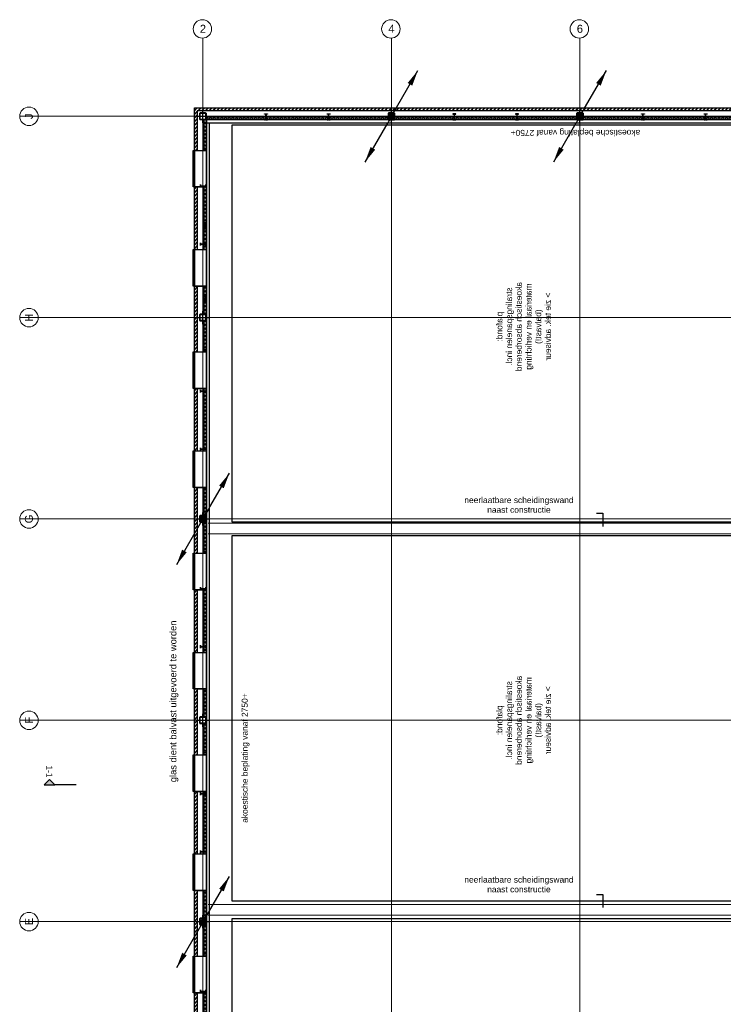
# Model space of a CAD drawing. Header units: millimetres. Extents: x -38031 to 110605, y -30229 to 92226.
# Tile 43 of 256: x -38031 to -11416, y 24967 to 62233. Entities that reach past the tile are written whole.
import ezdxf
from ezdxf.enums import TextEntityAlignment as Align

# ---------------------------------------------------------------- set-up
doc = ezdxf.new("R2010")
doc.units = ezdxf.units.MM
doc.header["$LTSCALE"] = 50
doc.set_wipeout_variables(frame=1)
doc.linetypes.add('STYLE_02', pattern=[0.694425, 0.48607, -0.208355])
doc.linetypes.add('STYLE_07', pattern=[1.875, 0.625, -0.20828, 0.625, -0.20836, 0.06943, -0.13893])
for name, color, linetype in [('AB$1A---_ATTRIB050', 8, 'Continuous'), ('AL$1A---_ALGEMEEN', 8, 'Continuous'), ('AM$1A---_ARCERING', 8, 'Continuous'), ('AT$1A---_TEKST035', 8, 'Continuous'), ('AT$1A---_TEKST050', 8, 'Continuous'), ('AT$1A---_TEKST100', 8, 'Continuous'), ('BOUWKUNDIG', 8, 'Continuous'), ('EL6121--', 3, 'Continuous')]:
    doc.layers.add(name, color=color, linetype=linetype)
doc.layers.add('stramien', color=1, linetype='Continuous', lineweight=15)
doc.styles.add('Arial', font='ARIAL.TTF')
doc.styles.get("Standard").update_dxf_attribs({"font": 'iso.shx'})
pattern_1 = [(135, (0, 0), (1.41421356, 1.41421356), []), (45, (5.9868, -5.9868), (1.41421356, -1.41421356), [])]

# ---------------------------------------------------------------- blocks, each defined once
blk = doc.blocks.new('E00170')
at = {"color": 0, "linetype": 'Continuous'}
for q in [(5, 8.66), (-5, -8.66)]:
    blk.add_line((0, 0), q, dxfattribs=at)
for points in [[(5, 8.66, 0, 1, 0), (3.5, 6.06, 1, 1, 0)], [(-5, -8.66, 0, 1, 0), (-3.5, -6.06, 1, 1, 0)]]:
    blk.add_lwpolyline(points, format="xyseb", dxfattribs=at)
at = {"color": 0, "const_width": 0.5}
blk.add_lwpolyline([(-0.25, 0, 1), (0.25, 0, 1)], format="xyb", close=True, dxfattribs=at)
at = {"color": 0, "linetype": 'Continuous'}
blk.add_circle((0, 0), 0.5, dxfattribs=at)
blk = doc.blocks.new('31x_alu-mk 204-p')
at = {"color": 0, "linetype": 'Continuous'}
blk.add_wipeout([(-650.5, 310), (736.5, 310), (736.5, -140), (-650.5, -140)], dxfattribs=at).dxf.layer = 'AL$1A---_ALGEMEEN'
at = {"layer": 'AM$1A---_ARCERING', "linetype": 'Continuous', "lineweight": 0}
for points in [[(-650.5, 360), (-582.5, 360), (-582.5, 310), (-650.5, 310)], [(668.5, 360), (736.5, 360), (736.5, 310), (668.5, 310)]]:
    blk.add_hatch(color=256, dxfattribs=at).paths.add_polyline_path(points)
at = {"layer": 'AL$1A---_ALGEMEEN', "color": 0}
for p, q in [((-650.5, 310), (-650.5, -110)), ((736.5, 310), (736.5, -110))]:
    blk.add_line(p, q, dxfattribs=at)
for points in [[(-650.5, 360), (736.5, 360), (736.5, 310), (-650.5, 310)], [(-650.5, 360), (-582.5, 360), (-582.5, 310), (-650.5, 310)], [(668.5, 360), (736.5, 360), (736.5, 310), (668.5, 310)]]:
    blk.add_lwpolyline(points, close=True, dxfattribs=at)
at = {"layer": 'AL$1A---_ALGEMEEN', "color": 0, "linetype": 'Continuous'}
blk.add_lwpolyline([(-650.5, 310), (736.5, 310), (736.5, -140), (-650.5, -140)], close=True, dxfattribs=at)
blk = doc.blocks.new('txt-akoest. 2.75m')
at = {"layer": 'AT$1A---_TEKST100', "insert": (0, 0), "char_height": 227.29, "attachment_point": 5, "line_spacing_factor": 0.967741, "style": 'Arial'}
blk.add_mtext('{\\C256;\\lakoestische beplating vanaf 2750+}', dxfattribs=at)
blk = doc.blocks.new('stral.paneel')
at = {"layer": 'AT$1A---_TEKST100', "insert": (0, -62), "char_height": 227.29, "attachment_point": 2, "line_spacing_factor": 0.967741, "style": 'Arial'}
blk.add_mtext('{\\C256;\\lplafond:\\Pstralingspanelen incl.\\Pakoestisch absorberend \\Pmateriaal en verlichting\\P(balvast!) \\P> zie tek. adviseur}', dxfattribs=at)
blk = doc.blocks.new('sk-250')
at = {"color": 0}
blk.add_wipeout([(-115, 115), (115, 115), (115, -118), (-115, -118)], dxfattribs=at).dxf.layer = 'AL$1A---_ALGEMEEN'
at = {"layer": 'AM$1A---_ARCERING', "linetype": 'Continuous', "lineweight": 0}
h = blk.add_hatch(color=256, dxfattribs=at)
edge = h.paths.add_edge_path()
edge.add_line((-100, -125), (100, -125))
edge.add_arc((100, -100), 25, 270, 360)
edge.add_line((125, -100), (125, 100))
edge.add_arc((100, 100), 25, 0, 90)
edge.add_line((100, 125), (-100, 125))
edge.add_arc((-100, 100), 25, 90, 180)
edge.add_line((-125, 100), (-125, -100))
edge.add_arc((-100, -100), 25, 180, 270)
edge = h.paths.add_edge_path(flags=16)
edge.add_line((-100, -115), (100, -115))
edge.add_arc((100, -100), 15, 270, 360)
edge.add_line((115, -100), (115, 100))
edge.add_arc((100, 100), 15, 0, 90)
edge.add_line((100, 115), (-100, 115))
edge.add_arc((-100, 100), 15, 90, 180)
edge.add_line((-115, 100), (-115, -100))
edge.add_arc((-100, -100), 15, 180, 270)
at = {"layer": 'AL$1A---_ALGEMEEN', "color": 0}
for p, q in [((-250, 0), (250, 0)), ((0, 250), (0, -250))]:
    blk.add_line(p, q, dxfattribs=at)
at = {"layer": 'AL$1A---_ALGEMEEN', "color": 0, "flags": 128}
blk.add_lwpolyline([(-100, -125), (100, -125, 0.414214), (125, -100), (125, 100, 0.414214), (100, 125), (-100, 125, 0.414214), (-125, 100), (-125, -100, 0.414214), (-100, -125, 0.414214)], format="xyb", dxfattribs=at)
at = {"layer": 'AL$1A---_ALGEMEEN', "color": 0}
blk.add_lwpolyline([(-115, 115), (115, 115), (115, -118), (-115, -118)], close=True, dxfattribs=at)
at = {"layer": 'AL$1A---_ALGEMEEN', "color": 0, "flags": 128}
blk.add_lwpolyline([(-100, -115), (100, -115, 0.414214), (115, -100), (115, 100, 0.414214), (100, 115), (-100, 115, 0.414214), (-115, 100), (-115, -100, 0.414214)], format="xyb", close=True, dxfattribs=at)
blk = doc.blocks.new('staalprofiel IPE')
at = {"layer": 'AM$1A---_ARCERING', "linetype": 'Continuous', "lineweight": 0}
h = blk.add_hatch(color=256, dxfattribs=at)
edge = h.paths.add_edge_path()
edge.add_line((55, -100.8), (14.95, -100.8))
edge.add_arc((14.95, -88.8), 12, 180, 270, ccw=False)
edge.add_line((2.95, -88.8), (2.95, 88.8))
edge.add_arc((14.95, 88.8), 12, 90, 180, ccw=False)
edge.add_line((14.95, 100.8), (55, 100.8))
edge.add_line((55, 100.8), (55, 110))
edge.add_line((55, 110), (-55, 110))
edge.add_line((-55, 110), (-55, 100.8))
edge.add_line((-55, 100.8), (-14.95, 100.8))
edge.add_arc((-14.95, 88.8), 12, 0, 90, ccw=False)
edge.add_line((-2.95, 88.8), (-2.95, -88.8))
edge.add_arc((-14.95, -88.8), 12, -90, 0, ccw=False)
edge.add_line((-14.95, -100.8), (-55, -100.8))
edge.add_line((-55, -100.8), (-55, -110))
edge.add_line((-55, -110), (55, -110))
edge.add_line((55, -110), (55, -100.8))
at = {"layer": 'AL$1A---_ALGEMEEN', "color": 0, "flags": 128}
blk.add_lwpolyline([(55, -100.8), (14.95, -100.8, -0.41421356), (2.95, -88.8), (2.95, 88.8, -0.41421356), (14.95, 100.8), (55, 100.8), (55, 110), (-55, 110), (-55, 100.8), (-14.95, 100.8, -0.41421356), (-2.95, 88.8), (-2.95, -88.8, -0.41421356), (-14.95, -100.8), (-55, -100.8), (-55, -110), (55, -110)], format="xyb", close=True, dxfattribs=at)
blk = doc.blocks.new('IPE 220')
at = {"layer": 'AL$1A---_ALGEMEEN', "color": 0, "rotation": 90}
blk.add_blockref('staalprofiel IPE', (110, 0), dxfattribs=at)
blk = doc.blocks.new('C2_28_1')
at = {"layer": 'AM$1A---_ARCERING', "linetype": 'Continuous', "lineweight": 0}
for points in [[(28819, 26690), (28845, 26690), (28845, 26778), (28819, 26778), (28819, 26784), (28874, 26784), (28874, 26778), (28849, 26778), (28849, 26690), (28874, 26690), (28874, 26684), (28819, 26684), (28819, 26690)], [(31197, 26690), (31197, 26684), (31142, 26684), (31142, 26690), (31168, 26690), (31168, 26778), (31142, 26778), (31142, 26784), (31197, 26784), (31197, 26778), (31172, 26778), (31172, 26690), (31197, 26690)], [(36444, 26690), (36470, 26690), (36470, 26778), (36444, 26778), (36444, 26784), (36499, 26784), (36499, 26778), (36474, 26778), (36474, 26690), (36499, 26690), (36499, 26684), (36444, 26684), (36444, 26690)], [(38822, 26690), (38822, 26684), (38767, 26684), (38767, 26690), (38793, 26690), (38793, 26778), (38767, 26778), (38767, 26784), (38822, 26784), (38822, 26778), (38797, 26778), (38797, 26690), (38822, 26690)], [(44069, 26690), (44095, 26690), (44095, 26778), (44069, 26778), (44069, 26784), (44124, 26784), (44124, 26778), (44099, 26778), (44099, 26690), (44124, 26690), (44124, 26684), (44069, 26684), (44069, 26690)], [(46447, 26690), (46447, 26684), (46392, 26684), (46392, 26690), (46418, 26690), (46418, 26778), (46392, 26778), (46392, 26784), (46447, 26784), (46447, 26778), (46422, 26778), (46422, 26690), (46447, 26690)], [(51694, 26690), (51720, 26690), (51720, 26778), (51694, 26778), (51694, 26784), (51749, 26784), (51749, 26778), (51724, 26778), (51724, 26690), (51749, 26690), (51749, 26684), (51694, 26684), (51694, 26690)], [(54072, 26690), (54072, 26684), (54017, 26684), (54017, 26690), (54043, 26690), (54043, 26778), (54017, 26778), (54017, 26784), (54072, 26784), (54072, 26778), (54047, 26778), (54047, 26690), (54072, 26690)], [(59319, 26690), (59345, 26690), (59345, 26778), (59319, 26778), (59319, 26784), (59374, 26784), (59374, 26778), (59349, 26778), (59349, 26690), (59374, 26690), (59374, 26684), (59319, 26684), (59319, 26690)]]:
    blk.add_hatch(color=256, dxfattribs=at).paths.add_polyline_path(points)
at = {"layer": 'AL$1A---_ALGEMEEN', "color": 0, "lineweight": 15}
for p, q in [((28819, 26784), (28819, 26778)), ((28874, 26784), (28819, 26784)), ((28819, 26784), (28819, 26778)), ((28874, 26784), (28819, 26784)), ((28874, 26784), (28819, 26784)), ((28819, 26784), (28819, 26778)), ((28819, 26778), (28845, 26778)), ((28819, 26778), (28845, 26778)), ((28819, 26778), (28845, 26778)), ((28819, 26690), (28819, 26684)), ((28845, 26690), (28819, 26690)), ((28819, 26690), (28819, 26684)), ((28845, 26690), (28819, 26690)), ((28819, 26690), (28819, 26684)), ((28845, 26690), (28819, 26690)), ((28819, 26684), (28874, 26684)), ((28819, 26684), (28874, 26684)), ((28819, 26684), (28874, 26684)), ((28845, 26778), (28845, 26690)), ((28845, 26778), (28845, 26690)), ((28845, 26778), (28845, 26690)), ((28849, 26778), (28874, 26778)), ((28849, 26690), (28849, 26778)), ((28849, 26778), (28874, 26778)), ((28849, 26690), (28849, 26778)), ((28849, 26690), (28849, 26778)), ((28849, 26778), (28874, 26778)), ((28874, 26690), (28849, 26690)), ((28874, 26690), (28849, 26690)), ((28874, 26690), (28849, 26690)), ((28874, 26778), (28874, 26784)), ((28874, 26778), (28874, 26784)), ((28874, 26778), (28874, 26784)), ((28874, 26684), (28874, 26690)), ((28874, 26684), (28874, 26690)), ((28874, 26684), (28874, 26690)), ((31142, 26784), (31142, 26778)), ((31197, 26784), (31142, 26784)), ((31142, 26784), (31142, 26778)), ((31197, 26784), (31142, 26784)), ((31142, 26778), (31142, 26784)), ((31142, 26784), (31197, 26784)), ((31142, 26778), (31168, 26778)), ((31142, 26778), (31168, 26778)), ((31168, 26778), (31142, 26778)), ((31142, 26690), (31142, 26684)), ((31168, 26690), (31142, 26690)), ((31142, 26690), (31142, 26684)), ((31168, 26690), (31142, 26690)), ((31142, 26684), (31142, 26690)), ((31142, 26690), (31168, 26690)), ((31142, 26684), (31197, 26684)), ((31142, 26684), (31197, 26684)), ((31197, 26684), (31142, 26684)), ((31168, 26778), (31168, 26690)), ((31168, 26778), (31168, 26690)), ((31168, 26690), (31168, 26778)), ((31172, 26778), (31197, 26778)), ((31172, 26690), (31172, 26778)), ((31172, 26778), (31197, 26778)), ((31172, 26690), (31172, 26778)), ((31197, 26778), (31172, 26778)), ((31172, 26778), (31172, 26690)), ((31197, 26690), (31172, 26690)), ((31197, 26690), (31172, 26690)), ((31172, 26690), (31197, 26690)), ((31197, 26778), (31197, 26784)), ((31197, 26778), (31197, 26784)), ((31197, 26784), (31197, 26778)), ((31197, 26684), (31197, 26690)), ((31197, 26684), (31197, 26690)), ((31197, 26690), (31197, 26684)), ((36444, 26784), (36444, 26778)), ((36499, 26784), (36444, 26784)), ((36444, 26784), (36444, 26778)), ((36499, 26784), (36444, 26784)), ((36499, 26784), (36444, 26784)), ((36444, 26784), (36444, 26778)), ((36444, 26778), (36470, 26778)), ((36444, 26778), (36470, 26778)), ((36444, 26778), (36470, 26778)), ((36444, 26690), (36444, 26684)), ((36470, 26690), (36444, 26690)), ((36444, 26690), (36444, 26684)), ((36470, 26690), (36444, 26690)), ((36444, 26690), (36444, 26684)), ((36470, 26690), (36444, 26690)), ((36444, 26684), (36499, 26684)), ((36444, 26684), (36499, 26684)), ((36444, 26684), (36499, 26684)), ((36470, 26778), (36470, 26690)), ((36470, 26778), (36470, 26690)), ((36470, 26778), (36470, 26690)), ((36474, 26778), (36499, 26778)), ((36474, 26690), (36474, 26778)), ((36474, 26778), (36499, 26778)), ((36474, 26690), (36474, 26778)), ((36474, 26690), (36474, 26778)), ((36474, 26778), (36499, 26778)), ((36499, 26690), (36474, 26690)), ((36499, 26690), (36474, 26690)), ((36499, 26690), (36474, 26690)), ((36499, 26778), (36499, 26784)), ((36499, 26778), (36499, 26784)), ((36499, 26778), (36499, 26784)), ((36499, 26684), (36499, 26690)), ((36499, 26684), (36499, 26690)), ((36499, 26684), (36499, 26690)), ((38767, 26784), (38767, 26778)), ((38822, 26784), (38767, 26784)), ((38767, 26784), (38767, 26778)), ((38822, 26784), (38767, 26784)), ((38767, 26778), (38767, 26784)), ((38767, 26784), (38822, 26784)), ((38767, 26778), (38793, 26778)), ((38767, 26778), (38793, 26778)), ((38793, 26778), (38767, 26778)), ((38767, 26690), (38767, 26684)), ((38793, 26690), (38767, 26690)), ((38767, 26690), (38767, 26684)), ((38793, 26690), (38767, 26690)), ((38767, 26684), (38767, 26690)), ((38767, 26690), (38793, 26690)), ((38767, 26684), (38822, 26684)), ((38767, 26684), (38822, 26684)), ((38822, 26684), (38767, 26684)), ((38793, 26778), (38793, 26690)), ((38793, 26778), (38793, 26690)), ((38793, 26690), (38793, 26778)), ((38797, 26778), (38822, 26778)), ((38797, 26690), (38797, 26778)), ((38797, 26778), (38822, 26778)), ((38797, 26690), (38797, 26778)), ((38822, 26778), (38797, 26778)), ((38797, 26778), (38797, 26690)), ((38822, 26690), (38797, 26690)), ((38822, 26690), (38797, 26690)), ((38797, 26690), (38822, 26690)), ((38822, 26778), (38822, 26784)), ((38822, 26778), (38822, 26784)), ((38822, 26784), (38822, 26778)), ((38822, 26684), (38822, 26690)), ((38822, 26684), (38822, 26690)), ((38822, 26690), (38822, 26684)), ((44069, 26784), (44069, 26778)), ((44124, 26784), (44069, 26784)), ((44069, 26784), (44069, 26778)), ((44124, 26784), (44069, 26784)), ((44124, 26784), (44069, 26784)), ((44069, 26784), (44069, 26778)), ((44069, 26778), (44095, 26778)), ((44069, 26778), (44095, 26778)), ((44069, 26778), (44095, 26778)), ((44069, 26690), (44069, 26684)), ((44095, 26690), (44069, 26690)), ((44069, 26690), (44069, 26684)), ((44095, 26690), (44069, 26690)), ((44069, 26690), (44069, 26684)), ((44095, 26690), (44069, 26690)), ((44069, 26684), (44124, 26684)), ((44069, 26684), (44124, 26684)), ((44069, 26684), (44124, 26684)), ((44095, 26778), (44095, 26690)), ((44095, 26778), (44095, 26690)), ((44095, 26778), (44095, 26690)), ((44099, 26778), (44124, 26778)), ((44099, 26690), (44099, 26778)), ((44099, 26778), (44124, 26778)), ((44099, 26690), (44099, 26778)), ((44099, 26690), (44099, 26778)), ((44099, 26778), (44124, 26778)), ((44124, 26690), (44099, 26690)), ((44124, 26690), (44099, 26690)), ((44124, 26690), (44099, 26690)), ((44124, 26778), (44124, 26784)), ((44124, 26778), (44124, 26784)), ((44124, 26778), (44124, 26784)), ((44124, 26684), (44124, 26690)), ((44124, 26684), (44124, 26690)), ((44124, 26684), (44124, 26690)), ((46392, 26784), (46392, 26778)), ((46447, 26784), (46392, 26784)), ((46392, 26784), (46392, 26778)), ((46447, 26784), (46392, 26784)), ((46392, 26778), (46392, 26784)), ((46392, 26784), (46447, 26784)), ((46392, 26778), (46418, 26778)), ((46392, 26778), (46418, 26778)), ((46418, 26778), (46392, 26778)), ((46392, 26690), (46392, 26684)), ((46418, 26690), (46392, 26690)), ((46392, 26690), (46392, 26684)), ((46418, 26690), (46392, 26690)), ((46392, 26684), (46392, 26690)), ((46392, 26690), (46418, 26690)), ((46392, 26684), (46447, 26684)), ((46392, 26684), (46447, 26684)), ((46447, 26684), (46392, 26684)), ((46418, 26778), (46418, 26690)), ((46418, 26778), (46418, 26690)), ((46418, 26690), (46418, 26778)), ((46422, 26778), (46447, 26778)), ((46422, 26690), (46422, 26778)), ((46422, 26778), (46447, 26778)), ((46422, 26690), (46422, 26778)), ((46447, 26778), (46422, 26778)), ((46422, 26778), (46422, 26690)), ((46447, 26690), (46422, 26690)), ((46447, 26690), (46422, 26690)), ((46422, 26690), (46447, 26690)), ((46447, 26778), (46447, 26784)), ((46447, 26778), (46447, 26784)), ((46447, 26784), (46447, 26778)), ((46447, 26684), (46447, 26690)), ((46447, 26684), (46447, 26690)), ((46447, 26690), (46447, 26684)), ((51694, 26784), (51694, 26778)), ((51749, 26784), (51694, 26784)), ((51694, 26784), (51694, 26778)), ((51749, 26784), (51694, 26784)), ((51749, 26784), (51694, 26784)), ((51694, 26784), (51694, 26778)), ((51694, 26778), (51720, 26778)), ((51694, 26778), (51720, 26778)), ((51694, 26778), (51720, 26778)), ((51694, 26690), (51694, 26684)), ((51720, 26690), (51694, 26690)), ((51694, 26690), (51694, 26684)), ((51720, 26690), (51694, 26690)), ((51694, 26690), (51694, 26684)), ((51720, 26690), (51694, 26690)), ((51694, 26684), (51749, 26684)), ((51694, 26684), (51749, 26684)), ((51694, 26684), (51749, 26684)), ((51720, 26778), (51720, 26690)), ((51720, 26778), (51720, 26690)), ((51720, 26778), (51720, 26690)), ((51724, 26778), (51749, 26778)), ((51724, 26690), (51724, 26778)), ((51724, 26778), (51749, 26778)), ((51724, 26690), (51724, 26778)), ((51724, 26690), (51724, 26778)), ((51724, 26778), (51749, 26778)), ((51749, 26690), (51724, 26690)), ((51749, 26690), (51724, 26690)), ((51749, 26690), (51724, 26690)), ((51749, 26778), (51749, 26784)), ((51749, 26778), (51749, 26784)), ((51749, 26778), (51749, 26784)), ((51749, 26684), (51749, 26690)), ((51749, 26684), (51749, 26690)), ((51749, 26684), (51749, 26690)), ((54017, 26784), (54017, 26778)), ((54072, 26784), (54017, 26784)), ((54017, 26784), (54017, 26778)), ((54072, 26784), (54017, 26784)), ((54017, 26778), (54017, 26784)), ((54017, 26784), (54072, 26784)), ((54017, 26778), (54043, 26778)), ((54017, 26778), (54043, 26778)), ((54043, 26778), (54017, 26778)), ((54017, 26690), (54017, 26684)), ((54043, 26690), (54017, 26690)), ((54017, 26690), (54017, 26684)), ((54043, 26690), (54017, 26690)), ((54017, 26684), (54017, 26690)), ((54017, 26690), (54043, 26690)), ((54017, 26684), (54072, 26684)), ((54017, 26684), (54072, 26684)), ((54072, 26684), (54017, 26684)), ((54043, 26778), (54043, 26690)), ((54043, 26778), (54043, 26690)), ((54043, 26690), (54043, 26778)), ((54047, 26778), (54072, 26778)), ((54047, 26690), (54047, 26778)), ((54047, 26778), (54072, 26778)), ((54047, 26690), (54047, 26778)), ((54072, 26778), (54047, 26778)), ((54047, 26778), (54047, 26690)), ((54072, 26690), (54047, 26690)), ((54072, 26690), (54047, 26690)), ((54047, 26690), (54072, 26690)), ((54072, 26778), (54072, 26784)), ((54072, 26778), (54072, 26784)), ((54072, 26784), (54072, 26778)), ((54072, 26684), (54072, 26690)), ((54072, 26684), (54072, 26690)), ((54072, 26690), (54072, 26684)), ((59319, 26784), (59319, 26778)), ((59374, 26784), (59319, 26784)), ((59319, 26784), (59319, 26778)), ((59374, 26784), (59319, 26784)), ((59374, 26784), (59319, 26784)), ((59319, 26784), (59319, 26778)), ((59319, 26778), (59345, 26778)), ((59319, 26778), (59345, 26778)), ((59319, 26778), (59345, 26778)), ((59319, 26690), (59319, 26684)), ((59345, 26690), (59319, 26690)), ((59319, 26690), (59319, 26684)), ((59345, 26690), (59319, 26690)), ((59319, 26690), (59319, 26684)), ((59345, 26690), (59319, 26690)), ((59319, 26684), (59374, 26684)), ((59319, 26684), (59374, 26684)), ((59319, 26684), (59374, 26684)), ((59345, 26778), (59345, 26690)), ((59345, 26778), (59345, 26690)), ((59345, 26778), (59345, 26690)), ((59349, 26778), (59374, 26778)), ((59349, 26690), (59349, 26778)), ((59349, 26778), (59374, 26778)), ((59349, 26690), (59349, 26778)), ((59349, 26690), (59349, 26778)), ((59349, 26778), (59374, 26778)), ((59374, 26690), (59349, 26690)), ((59374, 26690), (59349, 26690)), ((59374, 26690), (59349, 26690)), ((59374, 26778), (59374, 26784)), ((59374, 26778), (59374, 26784)), ((59374, 26778), (59374, 26784)), ((59374, 26684), (59374, 26690)), ((59374, 26684), (59374, 26690)), ((59374, 26684), (59374, 26690))]:
    blk.add_line(p, q, dxfattribs=at)
at = {"layer": 'AL$1A---_ALGEMEEN', "color": 0, "xscale": -1}
for p, rotation in [((27432, 26684), 270), ((40474, 26684), 270), ((42672, 26684), 270), ((55714, 26684), 270), ((57912, 26684), 270), ((60427, 24426), 180), ((60427, 22056), 180), ((60427, 10166), 180), ((60427, 7796), 180)]:
    blk.add_blockref('IPE 220', p, dxfattribs=dict(at, rotation=rotation))
at = {"layer": 'AL$1A---_ALGEMEEN', "color": 0}
for name, p in [('sk-250', (30072, 26809)), ('sk-250', (37692, 26809)), ('sk-250', (45312, 26809)), ('sk-250', (52932, 26809)), ('sk-250', (60552, 26809)), ('sk-250', (60552, 19679)), ('IPE 220', (60427, 17299)), ('IPE 220', (60427, 14929)), ('sk-250', (60552, 12549))]:
    blk.add_blockref(name, p, dxfattribs=at)
at = {"layer": 'AL$1A---_ALGEMEEN', "color": 0, "rotation": 90}
for p in [(32712, 26684), (34910, 26684), (47952, 26684), (50150, 26684)]:
    blk.add_blockref('IPE 220', p, dxfattribs=at)
blk = doc.blocks.new('wijzpeiltje')
at = {"layer": 'AL$1A---_ALGEMEEN', "color": 0}
for p, q in [((0, 0), (-500, 0)), ((0, 240), (0, 0))]:
    blk.add_line(p, q, dxfattribs=at)
blk.add_solid([(-500, 0), (-425, 20), (-425, -20)], dxfattribs=at)
blk = doc.blocks.new('Group-149')
at = {"layer": 'AL$1A---_ALGEMEEN', "color": 0, "linetype": 'STYLE_02', "lineweight": 15}
for p, q in [((-87264, 14600), (-59064, 14600)), ((-87264, 14200), (-59064, 14200)), ((-87264, 170), (-59064, 170)), ((-87264, -230), (-59064, -230))]:
    blk.add_line(p, q, dxfattribs=at)
at = {"layer": 'AL$1A---_ALGEMEEN', "color": 0, "rotation": 90}
for p in [(-72336, 14976), (-72336, 550)]:
    blk.add_blockref('wijzpeiltje', p, dxfattribs=at)
at = {"layer": 'AT$1A---_TEKST100', "char_height": 227.29, "attachment_point": 2, "line_spacing_factor": 0.967741, "style": 'Arial'}
for insert in [(-75508, 15589), (-75508, 1224)]:
    blk.add_mtext('{\\C256;\\lneerlaatbare scheidingswand\\Pnaast constructie}', dxfattribs=dict(at, insert=insert))
blk = doc.blocks.new('drsnd pijl')
at = {"layer": 'AM$1A---_ARCERING', "linetype": 'Continuous', "lineweight": 0}
blk.add_hatch(color=256, dxfattribs=at).paths.add_polyline_path([(1005, 442), (200, 442), (0, 242), (-200, 442), (200, 442)])
at = {"layer": 'AL$1A---_ALGEMEEN', "color": 0}
blk.add_lwpolyline([(1005, 442), (200, 442), (0, 242), (-200, 442), (200, 442)], dxfattribs=at)
at = {"layer": 'AL$1A---_ALGEMEEN', "color": 0, "style": 'Arial'}
blk.add_attdef('peil', text='', height=227, rotation=90, dxfattribs=at).set_placement((170, -290), align=Align.BOTTOM_LEFT)
at = {"layer": 'AL$1A---_ALGEMEEN', "color": 0, "flags": 1}
blk.add_attdef('onderdeel', (-200, -700), '', height=227, dxfattribs=at)
blk = doc.blocks.new('200254 W 211 30-06-2008')
at = {"layer": 'AM$1A---_ARCERING', "linetype": 'Continuous', "lineweight": 0}
for points in [[(18415.35, 3276.33), (18415.35, 4184.96), (18413.35, 4184.96), (18413.35, 3276.33)], [(18557.66, 4184.86), (18695.45, 4184.86), (18695.45, 4186.86), (18557.66, 4186.86)], [(18700.26, 4184.86), (18838.05, 4184.86), (18838.05, 4186.86), (18700.26, 4186.86)]]:
    blk.add_hatch(color=256, dxfattribs=at).paths.add_polyline_path(points)
at = {"layer": 'AM$1A---_ARCERING', "linetype": 'Continuous', "lineweight": 5}
h = blk.add_hatch(dxfattribs=at)
h.set_pattern_fill('ISOLATIE', color=256, style=0, pattern_type=2)
h.set_pattern_definition(pattern_1)
h.paths.add_polyline_path([(18415.35, 3276.33), (18415.35, 4184.96), (18413.35, 4184.96), (18413.35, 3276.33)])
h = blk.add_hatch(dxfattribs=at)
h.set_pattern_fill('ISOLATIE', color=256, style=0, pattern_type=2)
h.set_pattern_definition(pattern_1)
h.paths.add_polyline_path([(18557.66, 4184.86), (18695.45, 4184.86), (18695.45, 4186.86), (18557.66, 4186.86)])
h = blk.add_hatch(dxfattribs=at)
h.set_pattern_fill('ISOLATIE', color=256, style=0, pattern_type=2)
h.set_pattern_definition(pattern_1)
h.paths.add_polyline_path([(18700.26, 4184.86), (18838.05, 4184.86), (18838.05, 4186.86), (18700.26, 4186.86)])
at = {"layer": 'AL$1A---_ALGEMEEN'}
for points in [[(18415.35, 3276.33), (18415.35, 4184.96), (18413.35, 4184.96), (18413.35, 3276.33)], [(18557.66, 4184.86), (18695.45, 4184.86), (18695.45, 4186.86), (18557.66, 4186.86)], [(18700.26, 4184.86), (18838.05, 4184.86), (18838.05, 4186.86), (18700.26, 4186.86)]]:
    blk.add_lwpolyline(points, close=True, dxfattribs=at)
ref = blk.add_blockref('drsnd pijl', (18296.71, 3690.31), dxfattribs=dict(at, xscale=-0.02, yscale=0.02, zscale=0.02, rotation=180))
ref.add_attrib('peil', '1-1', dxfattribs={"layer": 'AB$1A---_ATTRIB050', "height": 4.546, "rotation": 270, "style": 'Arial'}).set_placement((18293, 3696.11), align=Align.BOTTOM_LEFT)
at = {"linetype": 'Continuous'}
for points in [[(18419.35, 4253.6), (18419.32, 4252.91), (18419.21, 4252.23), (18419.05, 4251.56), (18418.82, 4250.92), (18418.52, 4250.3), (18418.17, 4249.71), (18417.76, 4249.15), (18417.3, 4248.65), (18416.79, 4248.18), (18416.24, 4247.77), (18415.65, 4247.42), (18415.03, 4247.13), (18414.38, 4246.9), (18413.71, 4246.73), (18413.04, 4246.63), (18412.35, 4246.6), (18411.66, 4246.63), (18410.98, 4246.73), (18410.32, 4246.9), (18409.67, 4247.13), (18409.05, 4247.42), (18408.46, 4247.77), (18407.91, 4248.18), (18407.4, 4248.65), (18406.94, 4249.15), (18406.53, 4249.71), (18406.18, 4250.3), (18405.88, 4250.92), (18405.65, 4251.56), (18405.48, 4252.23), (18405.38, 4252.91), (18405.35, 4253.6), (18405.38, 4254.28), (18405.48, 4254.96), (18405.65, 4255.63), (18405.88, 4256.27), (18406.18, 4256.9), (18406.53, 4257.48), (18406.94, 4258.04), (18407.4, 4258.55), (18407.91, 4259.01), (18408.46, 4259.42), (18409.05, 4259.77), (18409.67, 4260.06), (18410.32, 4260.29), (18410.98, 4260.46), (18411.66, 4260.56), (18412.35, 4260.6), (18413.04, 4260.56), (18413.71, 4260.46), (18414.38, 4260.29), (18415.03, 4260.06), (18415.65, 4259.77), (18416.24, 4259.42), (18416.79, 4259.01), (18417.3, 4258.55), (18417.76, 4258.04), (18418.17, 4257.48), (18418.52, 4256.9), (18418.82, 4256.27), (18419.05, 4255.63), (18419.21, 4254.96), (18419.32, 4254.28)], [(18561.95, 4253.6), (18561.92, 4252.91), (18561.81, 4252.23), (18561.65, 4251.56), (18561.42, 4250.92), (18561.12, 4250.3), (18560.77, 4249.71), (18560.36, 4249.15), (18559.9, 4248.65), (18559.39, 4248.18), (18558.84, 4247.77), (18558.25, 4247.42), (18557.63, 4247.13), (18556.98, 4246.9), (18556.31, 4246.73), (18555.64, 4246.63), (18554.95, 4246.6), (18554.26, 4246.63), (18553.58, 4246.73), (18552.92, 4246.9), (18552.27, 4247.13), (18551.65, 4247.42), (18551.06, 4247.77), (18550.51, 4248.18), (18550, 4248.65), (18549.54, 4249.15), (18549.13, 4249.71), (18548.78, 4250.3), (18548.48, 4250.92), (18548.25, 4251.56), (18548.08, 4252.23), (18547.98, 4252.91), (18547.95, 4253.6), (18547.98, 4254.28), (18548.08, 4254.96), (18548.25, 4255.63), (18548.48, 4256.27), (18548.78, 4256.9), (18549.13, 4257.48), (18549.54, 4258.04), (18550, 4258.55), (18550.51, 4259.01), (18551.06, 4259.42), (18551.65, 4259.77), (18552.27, 4260.06), (18552.92, 4260.29), (18553.58, 4260.46), (18554.26, 4260.56), (18554.95, 4260.6), (18555.64, 4260.56), (18556.31, 4260.46), (18556.98, 4260.29), (18557.63, 4260.06), (18558.25, 4259.77), (18558.84, 4259.42), (18559.39, 4259.01), (18559.9, 4258.55), (18560.36, 4258.04), (18560.77, 4257.48), (18561.12, 4256.9), (18561.42, 4256.27), (18561.65, 4255.63), (18561.81, 4254.96), (18561.92, 4254.28)], [(18704.55, 4253.6), (18704.52, 4252.91), (18704.41, 4252.23), (18704.25, 4251.56), (18704.02, 4250.92), (18703.72, 4250.3), (18703.37, 4249.71), (18702.96, 4249.15), (18702.5, 4248.65), (18701.99, 4248.18), (18701.44, 4247.77), (18700.85, 4247.42), (18700.23, 4247.13), (18699.58, 4246.9), (18698.91, 4246.73), (18698.24, 4246.63), (18697.55, 4246.6), (18696.86, 4246.63), (18696.18, 4246.73), (18695.52, 4246.9), (18694.87, 4247.13), (18694.25, 4247.42), (18693.66, 4247.77), (18693.11, 4248.18), (18692.6, 4248.65), (18692.14, 4249.15), (18691.73, 4249.71), (18691.38, 4250.3), (18691.08, 4250.92), (18690.85, 4251.56), (18690.68, 4252.23), (18690.58, 4252.91), (18690.55, 4253.6), (18690.58, 4254.28), (18690.68, 4254.96), (18690.85, 4255.63), (18691.08, 4256.27), (18691.38, 4256.9), (18691.73, 4257.48), (18692.14, 4258.04), (18692.6, 4258.55), (18693.11, 4259.01), (18693.66, 4259.42), (18694.25, 4259.77), (18694.87, 4260.06), (18695.52, 4260.29), (18696.18, 4260.46), (18696.86, 4260.56), (18697.55, 4260.6), (18698.24, 4260.56), (18698.91, 4260.46), (18699.58, 4260.29), (18700.23, 4260.06), (18700.85, 4259.77), (18701.44, 4259.42), (18701.99, 4259.01), (18702.5, 4258.55), (18702.96, 4258.04), (18703.37, 4257.48), (18703.72, 4256.9), (18704.02, 4256.27), (18704.25, 4255.63), (18704.41, 4254.96), (18704.52, 4254.28)], [(18281.13, 4194.45), (18281.82, 4194.41), (18282.5, 4194.31), (18283.17, 4194.14), (18283.81, 4193.91), (18284.43, 4193.62), (18285.02, 4193.27), (18285.57, 4192.86), (18286.08, 4192.4), (18286.54, 4191.89), (18286.95, 4191.33), (18287.31, 4190.75), (18287.6, 4190.12), (18287.83, 4189.48), (18288, 4188.81), (18288.1, 4188.13), (18288.13, 4187.45), (18288.1, 4186.76), (18288, 4186.08), (18287.83, 4185.41), (18287.6, 4184.77), (18287.31, 4184.15), (18286.95, 4183.56), (18286.54, 4183), (18286.08, 4182.5), (18285.57, 4182.03), (18285.02, 4181.63), (18284.43, 4181.27), (18283.81, 4180.98), (18283.17, 4180.75), (18282.5, 4180.58), (18281.82, 4180.48), (18281.13, 4180.45), (18280.45, 4180.48), (18279.77, 4180.58), (18279.1, 4180.75), (18278.45, 4180.98), (18277.83, 4181.27), (18277.24, 4181.63), (18276.69, 4182.03), (18276.18, 4182.5), (18275.72, 4183), (18275.31, 4183.56), (18274.96, 4184.15), (18274.67, 4184.77), (18274.44, 4185.41), (18274.27, 4186.08), (18274.17, 4186.76), (18274.13, 4187.45), (18274.17, 4188.13), (18274.27, 4188.81), (18274.44, 4189.48), (18274.67, 4190.12), (18274.96, 4190.75), (18275.31, 4191.33), (18275.72, 4191.89), (18276.18, 4192.4), (18276.69, 4192.86), (18277.24, 4193.27), (18277.83, 4193.62), (18278.45, 4193.91), (18279.1, 4194.14), (18279.77, 4194.31), (18280.45, 4194.41)], [(18281.13, 4042.05), (18281.82, 4042.01), (18282.5, 4041.91), (18283.17, 4041.74), (18283.81, 4041.51), (18284.43, 4041.22), (18285.02, 4040.87), (18285.57, 4040.46), (18286.08, 4040), (18286.54, 4039.49), (18286.95, 4038.93), (18287.31, 4038.35), (18287.6, 4037.72), (18287.83, 4037.08), (18288, 4036.41), (18288.1, 4035.73), (18288.13, 4035.05), (18288.1, 4034.36), (18288, 4033.68), (18287.83, 4033.01), (18287.6, 4032.37), (18287.31, 4031.75), (18286.95, 4031.16), (18286.54, 4030.6), (18286.08, 4030.1), (18285.57, 4029.63), (18285.02, 4029.23), (18284.43, 4028.87), (18283.81, 4028.58), (18283.17, 4028.35), (18282.5, 4028.18), (18281.82, 4028.08), (18281.13, 4028.05), (18280.45, 4028.08), (18279.77, 4028.18), (18279.1, 4028.35), (18278.45, 4028.58), (18277.83, 4028.87), (18277.24, 4029.23), (18276.69, 4029.63), (18276.18, 4030.1), (18275.72, 4030.6), (18275.31, 4031.16), (18274.96, 4031.75), (18274.67, 4032.37), (18274.44, 4033.01), (18274.27, 4033.68), (18274.17, 4034.36), (18274.13, 4035.05), (18274.17, 4035.73), (18274.27, 4036.41), (18274.44, 4037.08), (18274.67, 4037.72), (18274.96, 4038.35), (18275.31, 4038.93), (18275.72, 4039.49), (18276.18, 4040), (18276.69, 4040.46), (18277.24, 4040.87), (18277.83, 4041.22), (18278.45, 4041.51), (18279.1, 4041.74), (18279.77, 4041.91), (18280.45, 4042.01)], [(18281.13, 3889.65), (18281.82, 3889.61), (18282.5, 3889.51), (18283.17, 3889.34), (18283.81, 3889.11), (18284.43, 3888.82), (18285.02, 3888.47), (18285.57, 3888.06), (18286.08, 3887.6), (18286.54, 3887.09), (18286.95, 3886.53), (18287.31, 3885.95), (18287.6, 3885.32), (18287.83, 3884.68), (18288, 3884.01), (18288.1, 3883.33), (18288.13, 3882.65), (18288.1, 3881.96), (18288, 3881.28), (18287.83, 3880.61), (18287.6, 3879.97), (18287.31, 3879.35), (18286.95, 3878.76), (18286.54, 3878.2), (18286.08, 3877.7), (18285.57, 3877.23), (18285.02, 3876.83), (18284.43, 3876.47), (18283.81, 3876.18), (18283.17, 3875.95), (18282.5, 3875.78), (18281.82, 3875.68), (18281.13, 3875.65), (18280.45, 3875.68), (18279.77, 3875.78), (18279.1, 3875.95), (18278.45, 3876.18), (18277.83, 3876.47), (18277.24, 3876.83), (18276.69, 3877.23), (18276.18, 3877.7), (18275.72, 3878.2), (18275.31, 3878.76), (18274.96, 3879.35), (18274.67, 3879.97), (18274.44, 3880.61), (18274.27, 3881.28), (18274.17, 3881.96), (18274.13, 3882.65), (18274.17, 3883.33), (18274.27, 3884.01), (18274.44, 3884.68), (18274.67, 3885.32), (18274.96, 3885.95), (18275.31, 3886.53), (18275.72, 3887.09), (18276.18, 3887.6), (18276.69, 3888.06), (18277.24, 3888.47), (18277.83, 3888.82), (18278.45, 3889.11), (18279.1, 3889.34), (18279.77, 3889.51), (18280.45, 3889.61)], [(18281.13, 3737.25), (18281.82, 3737.21), (18282.5, 3737.11), (18283.17, 3736.94), (18283.81, 3736.71), (18284.43, 3736.42), (18285.02, 3736.07), (18285.57, 3735.66), (18286.08, 3735.2), (18286.54, 3734.69), (18286.95, 3734.13), (18287.31, 3733.55), (18287.6, 3732.92), (18287.83, 3732.28), (18288, 3731.61), (18288.1, 3730.93), (18288.13, 3730.25), (18288.1, 3729.56), (18288, 3728.88), (18287.83, 3728.21), (18287.6, 3727.57), (18287.31, 3726.95), (18286.95, 3726.36), (18286.54, 3725.8), (18286.08, 3725.3), (18285.57, 3724.83), (18285.02, 3724.43), (18284.43, 3724.07), (18283.81, 3723.78), (18283.17, 3723.55), (18282.5, 3723.38), (18281.82, 3723.28), (18281.13, 3723.25), (18280.45, 3723.28), (18279.77, 3723.38), (18279.1, 3723.55), (18278.45, 3723.78), (18277.83, 3724.07), (18277.24, 3724.43), (18276.69, 3724.83), (18276.18, 3725.3), (18275.72, 3725.8), (18275.31, 3726.36), (18274.96, 3726.95), (18274.67, 3727.57), (18274.44, 3728.21), (18274.27, 3728.88), (18274.17, 3729.56), (18274.13, 3730.25), (18274.17, 3730.93), (18274.27, 3731.61), (18274.44, 3732.28), (18274.67, 3732.92), (18274.96, 3733.55), (18275.31, 3734.13), (18275.72, 3734.69), (18276.18, 3735.2), (18276.69, 3735.66), (18277.24, 3736.07), (18277.83, 3736.42), (18278.45, 3736.71), (18279.1, 3736.94), (18279.77, 3737.11), (18280.45, 3737.21)], [(18281.13, 3584.85), (18281.82, 3584.81), (18282.5, 3584.71), (18283.17, 3584.54), (18283.81, 3584.31), (18284.43, 3584.02), (18285.02, 3583.67), (18285.57, 3583.26), (18286.08, 3582.8), (18286.54, 3582.29), (18286.95, 3581.73), (18287.31, 3581.15), (18287.6, 3580.52), (18287.83, 3579.88), (18288, 3579.21), (18288.1, 3578.53), (18288.13, 3577.85), (18288.1, 3577.16), (18288, 3576.48), (18287.83, 3575.81), (18287.6, 3575.17), (18287.31, 3574.55), (18286.95, 3573.96), (18286.54, 3573.4), (18286.08, 3572.9), (18285.57, 3572.43), (18285.02, 3572.03), (18284.43, 3571.67), (18283.81, 3571.38), (18283.17, 3571.15), (18282.5, 3570.98), (18281.82, 3570.88), (18281.13, 3570.85), (18280.45, 3570.88), (18279.77, 3570.98), (18279.1, 3571.15), (18278.45, 3571.38), (18277.83, 3571.67), (18277.24, 3572.03), (18276.69, 3572.43), (18276.18, 3572.9), (18275.72, 3573.4), (18275.31, 3573.96), (18274.96, 3574.55), (18274.67, 3575.17), (18274.44, 3575.81), (18274.27, 3576.48), (18274.17, 3577.16), (18274.13, 3577.85), (18274.17, 3578.53), (18274.27, 3579.21), (18274.44, 3579.88), (18274.67, 3580.52), (18274.96, 3581.15), (18275.31, 3581.73), (18275.72, 3582.29), (18276.18, 3582.8), (18276.69, 3583.26), (18277.24, 3583.67), (18277.83, 3584.02), (18278.45, 3584.31), (18279.1, 3584.54), (18279.77, 3584.71), (18280.45, 3584.81)]]:
    blk.add_wipeout(points, dxfattribs=at).dxf.layer = 'AL$1A---_ALGEMEEN'
at = {"layer": 'stramien', "linetype": 'Continuous'}
for p, q in [((18412.75, 4246.78), (18412.75, 4240.03)), ((18555.35, 4246.78), (18555.35, 4240.03)), ((18697.95, 4246.78), (18697.95, 4240.03)), ((18288.21, 4187.45), (18301.71, 4187.45)), ((18288.21, 4035.05), (18301.71, 4035.05)), ((18288.21, 3882.65), (18301.71, 3882.65)), ((18288.21, 3730.25), (18301.71, 3730.25)), ((18288.21, 3577.85), (18301.71, 3577.85))]:
    blk.add_line(p, q, dxfattribs=at)
for centre in [(18412.35, 4253.6), (18554.95, 4253.6), (18697.55, 4253.6), (18281.13, 4187.45), (18281.13, 4035.05), (18281.13, 3882.65), (18281.13, 3730.25), (18281.13, 3577.85)]:
    blk.add_circle(centre, 7, dxfattribs=at)
at = {"layer": 'stramien', "char_height": 6.061, "attachment_point": 2, "line_spacing_factor": 0.967741, "style": 'Arial'}
for s, insert in [('{\\C1;\\l2}', (18412.75, 4256.74)), ('{\\C1;\\l4}', (18555.35, 4256.74)), ('{\\C1;\\l6}', (18697.95, 4256.74))]:
    blk.add_mtext(s, dxfattribs=dict(at, insert=insert))
at = {"layer": 'stramien', "char_height": 6.061, "attachment_point": 5, "rotation": 90, "line_spacing_factor": 0.967741, "style": 'Arial'}
for s, insert in [('{\\C1;\\lJ}', (18281.13, 4187.45)), ('{\\C1;\\lH}', (18281.13, 4035.05)), ('{\\C1;\\lG}', (18281.13, 3882.65)), ('{\\C1;\\lF}', (18281.13, 3730.25)), ('{\\C1;\\lE}', (18281.13, 3577.85))]:
    blk.add_mtext(s, dxfattribs=dict(at, insert=insert))
blk.add_wipeout([(18417.75, 4183.85), (18415.35, 4183.85), (18415.35, 3276.33), (18417.75, 3276.33)]).dxf.layer = 'AL$1A---_ALGEMEEN'
at = {"layer": 'AM$1A---_ARCERING', "linetype": 'Continuous', "lineweight": 0}
blk.add_hatch(color=256, dxfattribs=at).paths.add_polyline_path([(18415.06, 4184.86), (18552.85, 4184.86), (18552.85, 4186.86), (18415.06, 4186.86)])
at = {"layer": 'AM$1A---_ARCERING', "linetype": 'Continuous', "lineweight": 5}
h = blk.add_hatch(dxfattribs=at)
h.set_pattern_fill('ISOLATIE', color=256, style=0, pattern_type=2)
h.set_pattern_definition(pattern_1)
h.paths.add_polyline_path([(18415.06, 4184.86), (18552.85, 4184.86), (18552.85, 4186.86), (18415.06, 4186.86)])
at = {"layer": 'AL$1A---_ALGEMEEN'}
for points in [[(18415.06, 4184.86), (18552.85, 4184.86), (18552.85, 4186.86), (18415.06, 4186.86)], [(18417.75, 4183.85), (18415.35, 4183.85), (18415.35, 3276.33), (18417.75, 3276.33)]]:
    blk.add_lwpolyline(points, close=True, dxfattribs=at)
blk.add_wipeout([(18978.15, 4182.46), (18978.15, 4184.86), (18415.35, 4184.86), (18415.35, 4182.46)]).dxf.layer = 'AL$1A---_ALGEMEEN'
blk.add_lwpolyline([(18978.15, 4182.46), (18978.15, 4184.86), (18415.35, 4184.86), (18415.35, 4182.46)], close=True, dxfattribs=at)
blk.add_wipeout([(18366.25, 2969.95), (18366.25, 3280.25), (18406.25, 3280.25), (18406.25, 4193.96), (18984.55, 4193.96), (18984.55, 4191.7), (18408.51, 4191.7), (18408.51, 3277.99), (18368.55, 3277.99), (18368.55, 2972.21), (18951.67, 2972.21), (18951.67, 2969.95)]).dxf.layer = 'AL$1A---_ALGEMEEN'
at = {"layer": 'AM$1A---_ARCERING', "linetype": 'Continuous', "lineweight": 5}
h = blk.add_hatch(dxfattribs=at)
h.set_pattern_fill('BAKSTEEN', color=256, style=0, pattern_type=2)
h.set_pattern_definition([(45, (0, 0), (1.41421356, -1.41421356), []), (45, (0.1414, -0.1414), (1.41421356, -1.41421356), [])])
h.paths.add_polyline_path([(18366.25, 2969.95), (18366.25, 3280.25), (18406.25, 3280.25), (18406.25, 4193.96), (18984.55, 4193.96), (18984.55, 4191.7), (18408.51, 4191.7), (18408.51, 3277.99), (18368.55, 3277.99), (18368.55, 2972.21), (18951.67, 2972.21), (18951.67, 2969.95)])
at = {"layer": 'AL$1A---_ALGEMEEN'}
for p, q in [((18415.25, 4102.35), (18412.85, 4106.75)), ((18412.85, 4102.35), (18415.25, 4106.75)), ((18415.25, 4046.35), (18412.85, 4050.75)), ((18412.85, 4046.35), (18415.25, 4050.75))]:
    blk.add_line(p, q, dxfattribs=at)
for points in [[(18366.25, 2969.95), (18366.25, 3280.25), (18406.25, 3280.25), (18406.25, 4193.96), (18984.55, 4193.96), (18984.55, 4191.7), (18408.51, 4191.7), (18408.51, 3277.99), (18368.55, 3277.99), (18368.55, 2972.21), (18951.67, 2972.21), (18951.67, 2969.95)], [(18434.85, 4181.1), (18975.73, 4181.1), (18975.73, 3880.15), (18434.85, 3880.15)], [(18415.25, 4102.35), (18415.25, 4106.75), (18412.85, 4106.75), (18412.85, 4102.35)], [(18415.25, 4046.35), (18415.25, 4050.75), (18412.85, 4050.75), (18412.85, 4046.35)], [(18434.85, 3870.15), (18979.68, 3870.15), (18979.68, 3593.45), (18434.85, 3593.45)], [(18434.85, 3580.35), (18979.55, 3580.35), (18979.55, 3277.7), (18434.85, 3277.7)]]:
    blk.add_lwpolyline(points, close=True, dxfattribs=at)
at = {"layer": 'AL$1A---_ALGEMEEN', "xscale": 0.02, "yscale": 0.02, "zscale": 0.02}
for p, rotation in [((18694.59, 4175.6), 180), ((18445.06, 3701.65), 90)]:
    blk.add_blockref('txt-akoest. 2.75m', p, dxfattribs=dict(at, rotation=rotation))
at = {"layer": 'AT$1A---_TEKST035', "xscale": -0.02, "yscale": 0.02, "zscale": 0.02, "rotation": 90}
for p in [(18633.54, 4028.25), (18633.54, 3730.25)]:
    blk.add_blockref('stral.paneel', p, dxfattribs=at)
at = {"layer": 'AT$1A---_TEKST050', "insert": (18387.64, 3683.41), "char_height": 5.0508, "attachment_point": 1, "rotation": 90, "line_spacing_factor": 0.967741, "style": 'Arial'}
blk.add_mtext('{\\C256;\\lglas dient balvast uitgevoerd te worden}', dxfattribs=at)
at = {"layer": 'AL$1A---_ALGEMEEN', "xscale": 0.02, "yscale": 0.02, "zscale": 0.02, "rotation": 90}
for p in [(18412.45, 4146.97), (18412.45, 4071.97), (18412.45, 3994.47), (18412.45, 3919.47), (18412.45, 3841.97), (18412.45, 3766.97), (18412.45, 3689.47), (18412.45, 3614.47), (18412.45, 3536.97)]:
    blk.add_blockref('31x_alu-mk 204-p', p, dxfattribs=at)
blk.add_blockref('C2_28_1', (18948.93, 2976.43), dxfattribs=at)
at = {"layer": 'stramien', "linetype": 'STYLE_07', "ltscale": 50}
for p, q in [((18412.75, 3295.43), (18412.75, 4240.03)), ((18555.35, 3295.43), (18555.35, 4240.03)), ((18697.95, 3295.43), (18697.95, 4240.03)), ((18274.75, 4187.45), (20050.35, 4187.45)), ((18274.75, 4035.05), (18988.75, 4035.05)), ((18274.75, 3882.65), (18988.75, 3882.65)), ((18274.75, 3730.25), (18988.75, 3730.25)), ((18274.75, 3577.85), (18988.75, 3577.85))]:
    blk.add_line(p, q, dxfattribs=at)
at = {"layer": 'AL$1A---_ALGEMEEN', "xscale": 0.02, "yscale": 0.02, "zscale": 0.02}
blk.add_blockref('Group-149', (20161.97, 3587.45), dxfattribs=at)

msp = doc.modelspace()

# ---------------------------------------------------------------- block references
at = {"layer": 'BOUWKUNDIG', "xscale": 50, "yscale": 50, "zscale": 50}
msp.add_blockref('200254 W 211 30-06-2008', (-951737.5, -150797.3), dxfattribs=at)

# ---------------------------------------------------------------- next in the draw order: block references
at = {"layer": 'EL6121--', "xscale": 200, "yscale": 200, "zscale": 200}
for p in [(-23970, 58575), (-16840, 58575), (-31100, 43335), (-31100, 28077.5)]:
    msp.add_blockref('E00170', p, dxfattribs=at)

doc.saveas('drawing.dxf')
